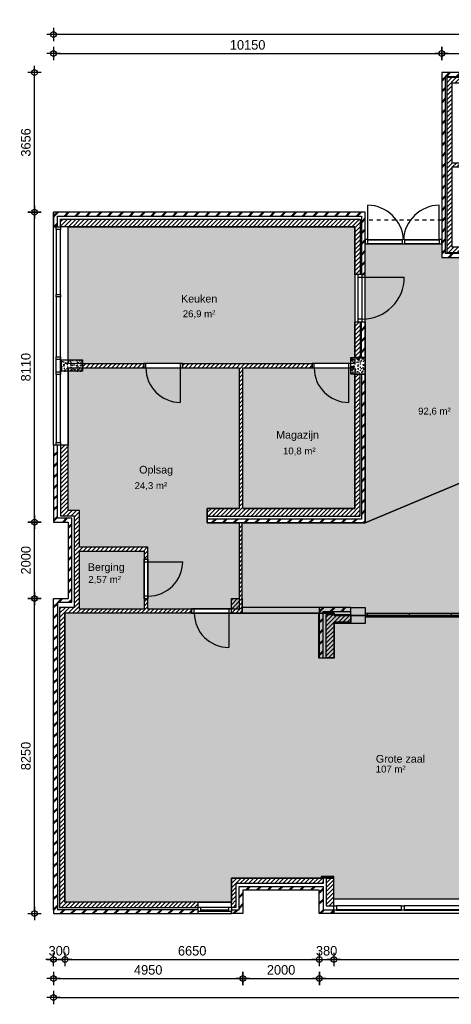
# Model space of a CAD drawing. Header units: millimetres. Extents: x 19739 to 200370, y 9101 to 232948.
# Tile 21 of 39: x 94741 to 106025, y 117171 to 142948. Entities that reach past the tile are written whole.
import ezdxf

# ---------------------------------------------------------------- set-up
doc = ezdxf.new("R2010")
doc.units = ezdxf.units.MM
doc.header["$LTSCALE"] = 100
doc.linetypes.add('HIDDEN1', pattern=[2, 1, -1])
for name, color, linetype in [('_TEKST', 7, 'Continuous'), ('ALG18', 1, 'Continuous'), ('BET25', 2, 'Continuous'), ('HATCH', 1, 'Continuous'), ('INRICHTING', 1, 'Continuous'), ('KOZ18', 1, 'Continuous'), ('KOZ25', 2, 'Continuous'), ('MAAT', 1, 'Continuous'), ('MET18', 1, 'Continuous'), ('MET25', 2, 'Continuous'), ('NVO Nettovloeroppervlakte', 241, 'Continuous'), ('STIP18', 1, 'HIDDEN1')]:
    doc.layers.add(name, color=color, linetype=linetype)
doc.layers.add('HULP', color=7, linetype='Continuous', plot=False)
doc.styles.add('Arial', font='ARIAL.TTF')
doc.styles.add('TSFONT', font='tsfont.shx')
doc.dimstyles.new('MS-100', dxfattribs={"dimscale": 100, "dimtxt": 2.5, "dimasz": 1, "dimexe": 2, "dimexo": 3, "dimgap": 1, "dimtad": 1, "dimdec": 0, "dimzin": 1, "dimdsep": 46, "dimtxsty": 'TSFONT', "dimblk": 'CIRKEL', "dimcen": 1, "dimse1": 1, "dimse2": 1, "dimclrd": 1, "dimclre": 1, "dimclrt": 3, "dimadec": 0, "dimazin": 0, "dimtfac": 1.2, "dimtdec": 0, "dimtix": 1, "dimtmove": 2, "dimatfit": 3, "dimldrblk": 'CIRKEL', "dimfxl": 0, "dimtolj": 1, "dimtzin": 1, "dimarcsym": 0})

# ---------------------------------------------------------------- blocks, each defined once
blk = doc.blocks.new('BeganeGrond')
at = {"layer": 'HATCH'}
h = blk.add_hatch(dxfattribs=at)
h.set_pattern_fill('METSELWERK', color=256, style=0)
h.set_pattern_definition([(45, (5937.31, 9001.57), (-141.4214, 141.4214), []), (45, (6537.31, 9001.57), (-141.4214, 141.4214), [])])
h.paths.add_polyline_path([(7457, 13786), (7457, 13842), (6207, 13842), (5937, 13842), (5937, 9002), (7249, 9002), (7249, 9102), (6037, 9102), (6037, 13742), (7457, 13742)])
h.paths.add_polyline_path([(12827, 13842), (9627, 13842), (9627, 13742), (12827, 13742)])
h.paths.add_polyline_path([(16927, 13842), (15417, 13842), (15417, 13742), (16827, 13742), (16827, 12622), (16891, 12622), (16927, 12622)])
h.paths.add_polyline_path([(16927, 10615), (16827, 10615), (16827, 9102), (12592, 9102), (12592, 9028), (12592, 9002), (16927, 9002)])
h.paths.add_polyline_path([(11604, 9102), (10907, 9102), (10907, 9023), (10907, 9002), (11604, 9002)])
h.paths.add_polyline_path([(10117, 9102), (9537, 9102), (9537, 9019), (9537, 9002), (10117, 9002)])
h = blk.add_hatch(dxfattribs=at)
h.set_pattern_fill('ANSI31', color=256, scale=25, style=0)
h.set_pattern_definition([(45, (6067.31, 9130.484), (-56.1266, 56.1266), [])])
h.paths.add_polyline_path([(7457, 13712), (6067, 13712), (6067, 9132), (7249, 9132), (7249, 9272), (7117, 9272), (7117, 9884), (7007, 9884), (7007, 9272), (6207, 9272), (6207, 11372), (7007, 11372), (7007, 10922), (7117, 10922), (7117, 11372), (7449, 11372), (7449, 11472), (6207, 11472), (6207, 13572), (7457, 13572)])
h.paths.add_polyline_path([(8767, 13712), (8317, 13712), (8317, 13672), (8317, 13572), (8487, 13572), (8487, 9130), (8597, 9130), (8597, 9133), (8597, 13572), (8767, 13572)])
h.paths.add_polyline_path([(12827, 13712), (9627, 13712), (9627, 13672), (9627, 13572), (9997, 13572), (9997, 13386), (10107, 13386), (10107, 13572), (10907, 13572), (10907, 12426), (9995, 12426), (9995, 12326), (10109, 12326), (10907, 12326), (10907, 11366), (9997, 11366), (9997, 10237), (9537, 10237), (9537, 9132), (10117, 9132), (10117, 9137), (10117, 9272), (9637, 9272), (9637, 10137), (10107, 10137), (10107, 11266), (10907, 11266), (10907, 10782), (10907, 9132), (11604, 9132), (11604, 9142), (11604, 9272), (11007, 9272), (11007, 10472), (11007, 10782), (11127, 10782), (11127, 13572), (12827, 13572)])
h.paths.add_polyline_path([(16797, 13712), (15417, 13712), (15417, 13572), (16657, 13572), (16657, 12622), (16797, 12622)])
h.paths.add_polyline_path([(16797, 10615), (16777, 10615), (16657, 10615), (16657, 9272), (13211, 9272), (13211, 10074), (12591, 10074), (12592, 9142), (12592, 9142), (12592, 9132), (16797, 9132)])
h.paths.add_polyline_path([(10069, 12205), (10973, 12205), (10973, 11901), (10069, 11901)], flags=25)
h = blk.add_hatch(dxfattribs=at)
h.set_pattern_fill('METSELWERK', color=256, style=0)
h.set_pattern_definition([(45, (-4212.69, 2052.57), (-141.4214, 141.4214), []), (45, (-3612.69, 2052.57), (-141.4214, 141.4214), [])])
h.paths.add_polyline_path([(3937, 10186), (-4213, 10186), (-4213, 9806), (-4113, 9806), (-4113, 10086), (3837, 10086), (3837, 8556), (3859, 8556), (3937, 8556)])
h.paths.add_polyline_path([(3937, 5946), (3837, 5946), (3837, 2153), (-193, 2153), (-193, 2053), (3937, 2053)])
h.paths.add_polyline_path([(3937, 7318), (3837, 7318), (3837, 6386), (3937, 6386)])
h = blk.add_hatch(dxfattribs=at)
h.set_pattern_fill('ANSI31', color=256, scale=25, style=0)
h.set_pattern_definition([(45, (-4032.69, 2232.574), (-56.1266, 56.1266), [])])
h.paths.add_polyline_path([(3807, 10006), (-4033, 10006), (-4033, 9806), (3667, 9806), (3667, 8556), (3807, 8556)])
h.paths.add_polyline_path([(3807, 7318), (3745, 7318), (3667, 7318), (3667, 6386), (3807, 6386)])
h.paths.add_polyline_path([(3807, 5946), (3667, 5946), (3667, 2433), (737, 2433), (737, 6022), (637, 6022), (637, 2433), (-193, 2433), (-193, 2233), (3807, 2233)])
h.paths.add_polyline_path([(2547, 6216), (-843, 6216), (-843, 6116), (637, 6116), (637, 6022), (737, 6022), (737, 6116), (2547, 6116)])
h.paths.add_polyline_path([(-1853, 6216), (-3453, 6216), (-3453, 6116), (-1853, 6116)])
h = blk.add_hatch(dxfattribs=at)
h.set_pattern_fill('AR-CONC', color=256, angle=-90, style=0)
h.set_pattern_definition([(320, (-4002.69, 6321.57), (-15.94, -182.185), [19.05, -209.55]), (265, (-4002.69, 6321.57), (191.057, 35.243), [15.24, -167.64]), (10.45, (-4004.02, 6306.4), (175.117, -146.94), [16.19, -178.09]), (316.184, (-3951.89, 6321.57), (-42.04, -271.08), [28.575, -314.325]), (6.636, (-3955.4, 6298.98), (247.43, -237.4), [24.285, -267.135]), (261.184, (-3951.9, 6321.57), (247.43, -237.4), [22.86, -251.46]), (291, (-3964.59, 6296.17), (-102.266, -151.615), [19.05, -209.55]), (236, (-3964.59, 6296.17), (184.19, -61.8), [15.24, -167.64]), (341.45, (-3973.11, 6283.54), (81.923, -213.416), [16.19, -178.09]), (307.5, (-4002.69, 6321.574), (84.555, -3.0886), [0, -165.608, 0, -170.18, 0, -168.275]), (277.5, (-4002.69, 6321.57), (100.18, -66.82), [0, -97.028, 0, -161.798, 0, -64.135]), (237.5, (-4002.69, 6378.216), (-5.729, -135.5906), [0, -63.5, 0, -198.12, 0, -262.89]), (227.5, (-4002.69, 6403.62), (25.426, -148.13), [0, -82.55, 0, -131.572, 0, -186.69])])
h.paths.add_polyline_path([(-4003, 6322), (-4003, 6022), (-3453, 6022), (-3453, 6322)])
h = blk.add_hatch(dxfattribs=at)
h.set_pattern_fill('AR-CONC', color=256, style=0)
h.set_pattern_definition([(50, (3557.31, 5945.57), (182.185, -15.94), [19.05, -209.55]), (355, (3557.31, 5945.57), (-35.24, 191.057), [15.24, -167.64]), (100.45, (3572.5, 5944.25), (146.94, 175.117), [16.19, -178.09]), (46.184, (3557.31, 5996.37), (271.08, -42.04), [28.575, -314.325]), (96.636, (3579.9, 5992.87), (237.4, 247.43), [24.285, -267.135]), (351.184, (3557.3, 5996.37), (237.4, 247.43), [22.86, -251.46]), (21, (3582.71, 5983.67), (151.615, -102.266), [19.05, -209.55]), (326, (3582.71, 5983.67), (61.8, 184.19), [15.24, -167.64]), (71.45, (3595.35, 5975.15), (213.416, 81.92), [16.19, -178.09]), (37.5, (3557.31, 5945.574), (3.0886, 84.555), [0, -165.608, 0, -170.18, 0, -168.275]), (7.5, (3557.31, 5945.57), (66.82, 100.18), [0, -97.028, 0, -161.798, 0, -64.135]), (327.5, (3500.67, 5945.574), (135.5906, -5.729), [0, -63.5, 0, -198.12, 0, -262.89]), (317.5, (3475.27, 5945.57), (148.13, 25.426), [0, -82.55, 0, -131.572, 0, -186.69])])
h.paths.add_polyline_path([(3937, 6386), (3557, 6386), (3557, 5946), (3937, 5946)])
h = blk.add_hatch(dxfattribs=at)
h.set_pattern_fill('METSELWERK', color=256, style=0)
h.set_pattern_definition([(45, (-4212.69, -8174.43), (-141.4214, 141.4214), []), (45, (-3612.69, -8174.43), (-141.4214, 141.4214), [])])
h.paths.add_polyline_path([(10997, -581), (10897, -581), (10897, -4204), (10911, -4204), (10997, -4204)])
h.paths.add_polyline_path([(10997, -7794), (10897, -7794), (10897, -8074), (8817, -8074), (8817, -8088), (8817, -8174), (10997, -8174)])
h.paths.add_polyline_path([(3117, -8074), (2837, -8074), (2837, -7464), (637, -7464), (637, -8074), (437, -8074), (437, -8123), (437, -8174), (737, -8174), (737, -8074), (737, -7564), (2737, -7564), (2737, -8174), (3117, -8174)])
h.paths.add_polyline_path([(-4113, -24), (-3733, -24), (-3733, 76), (-3733, 2076), (-3733, 2176), (-4113, 2176), (-4113, 4086), (-4213, 4086), (-4213, 2076), (-4113, 2076), (-3833, 2076), (-3833, 76), (-4213, 76), (-4213, -8074), (-4213, -8174), (-433, -8174), (-433, -8074), (-4113, -8074)])
h.paths.add_polyline_path([(3557, -164), (2737, -164), (2737, -1481), (2837, -1481), (2837, -264), (3557, -264)])
h = blk.add_hatch(dxfattribs=at)
h.set_pattern_fill('ANSI31', color=256, scale=25, style=0)
h.set_pattern_definition([(45, (-4052.69, -8014.426), (-56.1266, 56.1266), [])])
h.paths.add_polyline_path([(723, 69), (723, 2053), (637, 2053), (637, 73), (437, 73), (437, -311), (723, -311)])
h.paths.add_polyline_path([(3117, -544), (3127, -544), (3127, -373), (3127, -344), (2917, -344), (2917, -1481), (3117, -1481)])
h.paths.add_polyline_path([(-3533, 1316), (-1843, 1316), (-1843, 1105), (-1743, 1105), (-1743, 1416), (-3533, 1416), (-3533, 2276), (-3533, 2376), (-3833, 2376), (-3833, 4086), (-4033, 4086), (-4033, 2236), (-3833, 2236), (-3673, 2236), (-3673, -164), (-4053, -164), (-4053, -8014), (-433, -8014), (-433, -8009), (-433, -7874), (-3913, -7874), (-3913, -304), (-601, -304), (-601, -204), (-1743, -204), (-1743, 67), (-1843, 67), (-1843, -204), (-3533, -204)])
h.paths.add_polyline_path([(3557, -373), (3127, -373), (3127, -544), (3557, -544)])
h.paths.add_polyline_path([(3557, -344), (3127, -344), (3127, -373), (3557, -373)])
h.paths.add_polyline_path([(2837, -7244), (437, -7244), (437, -8014), (557, -8014), (557, -7384), (2837, -7384)])
h.paths.add_polyline_path([(3117, -7252), (3107, -7252), (2917, -7252), (2917, -7974), (3117, -7974)])
h.paths.add_polyline_path([(10817, -7794), (10797, -7794), (8817, -7794), (8817, -7994), (10817, -7994)])
h.paths.add_polyline_path([(10817, -581), (10617, -581), (10617, -4204), (10817, -4204)])
h = blk.add_hatch(dxfattribs=at)
h.set_pattern_fill('AR-CONC', color=256, style=0)
h.set_pattern_definition([(50, (3557.31, -7939.43), (182.1847, -15.939), [19.05, -209.55]), (355, (3557.31, -7939.43), (-35.2428, 191.0566), [15.24, -167.64]), (100.451, (3572.5, -7940.75), (146.9425, 175.1167), [16.19, -178.09]), (46.1842, (3557.31, -7888.63), (271.079, -42.0423), [28.575, -314.325]), (96.6356, (3579.9, -7892.13), (237.404, 247.4256), [24.285, -267.135]), (351.184, (3557.3, -7888.63), (237.4046, 247.425), [22.86, -251.46]), (21, (3582.71, -7901.33), (151.6149, -102.2655), [19.05, -209.55]), (326, (3582.71, -7901.33), (61.802, 184.188), [15.24, -167.64]), (71.4514, (3595.35, -7909.85), (213.4165, 81.923), [16.19, -178.09]), (37.5, (3557.31, -7939.426), (3.0886, 84.55504), [0, -165.608, 0, -170.18, 0, -168.275]), (7.5, (3557.31, -7939.43), (66.8197, 100.1806), [0, -97.028, 0, -161.798, 0, -64.135]), (327.5, (3500.67, -7939.426), (135.5906, -5.72874), [0, -63.5, 0, -198.12, 0, -262.89]), (317.5, (3475.27, -7939.43), (148.1292, 25.4265), [0, -82.55, 0, -131.572, 0, -186.69])])
h.paths.add_polyline_path([(3937, -164), (3557, -164), (3557, -264), (3557, -581), (3937, -581)])
h.paths.add_polyline_path([(10997, -164), (10617, -164), (10617, -581), (10997, -581)])
h.paths.add_polyline_path([(6987, -7389), (6687, -7389), (6687, -7939), (6987, -7939)])
at = {"layer": 'BET25'}
for points in [[(-4003, 6022), (-4003, 6322), (-3453, 6322), (-3453, 6022)], [(3557, 6386), (3937, 6386), (3937, 5946), (3557, 5946)], [(3937, -581), (3557, -581), (3557, -164), (3937, -164)]]:
    blk.add_lwpolyline(points, close=True, dxfattribs=at)
at = {"layer": 'HULP'}
blk.add_line((-1743, 136), (-1843, 136), dxfattribs=at)
at = {"layer": 'INRICHTING'}
for p, q in [((4007, 9476), (4007, 10372)), ((5868, 9476), (5868, 10372)), ((3859, 8487), (4959, 8487)), ((-1736, 1036), (-836, 1036)), ((2737, -164), (723, -164)), ((368, -311), (368, -1207)), ((723, -311), (2737, -311)), ((10617, -314), (3937, -314)), ((10617, -414), (3937, -414))]:
    blk.add_line(p, q, dxfattribs=at)
blk.add_lwpolyline([(3557, -581), (3127, -581), (3127, -1491), (2727, -1491), (2727, -311)], dxfattribs=at)
blk.add_lwpolyline([(2797, -7244), (2797, -7214), (3107, -7214), (3107, -7252), (3117, -7252), (3117, -7204), (2787, -7204), (2787, -7244)], close=True, dxfattribs=at)
for centre, radius, start, end in [((3981, 9414), 959, 3.691, 88.472), ((5894, 9414), 959, 91.528, 176.309), ((3859, 8487), 1100, 270, 0), ((-898, 6109), 900, 180, 270), ((3502, 6109), 900, 180, 270), ((-1736, 1036), 900, 270, 0), ((371, -305), 903, 180.4357, 269.8195)]:
    blk.add_arc(centre, radius, start, end, dxfattribs=at)
at = {"layer": 'KOZ18'}
for p, q in [((-4147, 9737), (-4147, 8037)), ((-4133, 8037), (-4133, 9737)), ((-4033, 8037), (-4033, 9737)), ((4006, 9476), (4903, 9476)), ((4006, 9462), (4903, 9462)), ((4903, 9362), (4006, 9362)), ((4972, 9476), (5868, 9476)), ((4972, 9462), (5868, 9462)), ((5868, 9362), (4972, 9362)), ((3745, 8487), (3745, 7387)), ((3859, 7387), (3859, 8487)), ((-4147, 7968), (-4147, 6401)), ((-4133, 6401), (-4133, 7968)), ((-4033, 6401), (-4033, 7968)), ((-898, 6223), (-1798, 6223)), ((3502, 6223), (2602, 6223)), ((-4147, 5938), (-4147, 4155)), ((-4133, 4155), (-4133, 5938)), ((-4033, 4155), (-4033, 5938)), ((-1798, 6109), (-898, 6109)), ((-898, 6109), (-898, 5209)), ((2602, 6109), (3502, 6109)), ((3502, 6109), (3502, 5209)), ((-1850, 1036), (-1850, 136)), ((-1736, 136), (-1736, 1036)), ((368, -197), (-532, -197)), ((-532, -311), (368, -311)), ((3987, -314), (3987, -414)), ((5084, -314), (5084, -414)), ((6181, -314), (6181, -414)), ((4886, -7974), (3186, -7974)), ((6635, -7974), (4955, -7974)), ((-366, -8009), (370, -8009)), ((-366, -8074), (370, -8074)), ((370, -8123), (-366, -8123)), ((4886, -8074), (3186, -8074)), ((3186, -8088), (4886, -8088)), ((6635, -8074), (4955, -8074)), ((4955, -8088), (6635, -8088))]:
    blk.add_line(p, q, dxfattribs=at)
at = {"layer": 'KOZ25'}
for points in [[(-4033, 9737), (-4147, 9737), (-4147, 9806), (-4033, 9806)], [(4006, 9362), (4006, 9476), (3937, 9476), (3937, 9362)], [(4972, 9362), (4972, 9476), (4903, 9476), (4903, 9362)], [(5937, 9362), (5937, 9476), (5868, 9476), (5868, 9362)], [(3745, 8487), (3859, 8487), (3859, 8556), (3745, 8556)], [(-4033, 7968), (-4147, 7968), (-4147, 8037), (-4033, 8037)], [(3745, 7318), (3859, 7318), (3859, 7387), (3745, 7387)], [(-4147, 5973), (-4147, 6367), (-4152, 6367), (-4152, 5973)], [(-4033, 6332), (-4147, 6332), (-4147, 6401), (-4033, 6401)], [(-4028, 5973), (-4028, 6367), (-4033, 6367), (-4033, 5973)], [(-1853, 6223), (-1853, 6109), (-1798, 6109), (-1798, 6223)], [(-898, 6223), (-898, 6109), (-843, 6109), (-843, 6223)], [(2547, 6223), (2547, 6109), (2602, 6109), (2602, 6223)], [(3502, 6223), (3502, 6109), (3557, 6109), (3557, 6223)], [(-4033, 5938), (-4147, 5938), (-4147, 6007), (-4033, 6007)], [(-4033, 4086), (-4147, 4086), (-4147, 4155), (-4033, 4155)], [(-1850, 1036), (-1736, 1036), (-1736, 1105), (-1850, 1105)], [(-1850, 67), (-1736, 67), (-1736, 136), (-1850, 136)], [(-601, -197), (-601, -311), (-532, -311), (-532, -197)], [(368, -197), (368, -311), (437, -311), (437, -197)], [(3186, -7974), (3186, -8088), (3117, -8088), (3117, -7974)], [(4955, -7974), (4955, -8088), (4886, -8088), (4886, -7974)], [(-433, -8123), (-433, -8009), (-366, -8009), (-366, -8123)], [(370, -8123), (370, -8009), (437, -8009), (437, -8123)]]:
    blk.add_lwpolyline(points, close=True, dxfattribs=at)
at = {"layer": 'MET18'}
for p, q in [((3937, 10186), (3937, 10186)), ((-4213, 4086), (-4213, 9806)), ((-3833, 6322), (-3833, 9806)), ((5937, 9002), (5937, 9002)), ((-3833, 6022), (-3833, 4086)), ((3667, 5946), (3937, 5946)), ((3837, 5946), (3837, 2153)), ((3937, 5946), (3937, 2053)), ((-193, 2053), (-193, 2433)), ((3837, 2153), (-193, 2153)), ((3937, 2053), (-193, 2053)), ((-433, -7874), (437, -7874)), ((6687, -7794), (3117, -7794)), ((-433, -8174), (437, -8174)), ((8817, -8174), (3067, -8174))]:
    blk.add_line(p, q, dxfattribs=at)
for points in [[(6207, 13842), (5937, 13842), (5937, 9002), (7249, 9002), (7249, 9102), (6037, 9102), (6037, 13742), (7457, 13742), (7457, 13842)], [(-4213, 9806), (-4213, 9806), (-4213, 10186), (-4213, 10186)], [(3837, 6386), (3837, 7318), (3937, 7318), (3937, 6386)], [(-3453, 6116), (-1853, 6116), (-1853, 6216), (-3453, 6216)], [(3557, -164), (2737, -164), (2737, -1481), (2837, -1481), (2837, -264), (3557, -264)], [(737, -8074), (737, -8174), (437, -8174), (437, -8074), (637, -8074), (637, -7464), (2837, -7464), (2837, -8074), (3117, -8074), (3117, -8174), (2737, -8174), (2737, -7564), (737, -7564), (737, -8074)]]:
    blk.add_lwpolyline(points, close=True, dxfattribs=at)
for points in [[(3837, 8556), (3937, 8556), (3937, 10186), (-4213, 10186), (-4213, 9806), (-4113, 9806), (-4113, 10086), (3837, 10086), (3837, 8556)], [(737, 6116), (2547, 6116), (2547, 6216), (-843, 6216), (-843, 6116), (637, 6116)], [(637, 6116), (637, 2433)], [(737, 2433), (737, 6116)], [(-4113, 2176), (-4113, 4086), (-4213, 4086), (-4213, 2076), (-4113, 2076)], [(-3733, 2076), (-3733, 2176), (-4113, 2176)], [(-4113, 2076), (-3833, 2076)], [(-3833, 2076), (-3833, 76)], [(-3733, 76), (-3733, 2076)], [(-4213, -8074), (-4213, 76), (-3833, 76)], [(-4113, -24), (-3733, -24), (-3733, 76)], [(-4113, -24), (-4113, -8074)], [(-4213, -8074), (-4213, -8074), (-4213, -8174), (-433, -8174), (-433, -8074), (-4113, -8074)]]:
    blk.add_lwpolyline(points, dxfattribs=at)
at = {"layer": 'MET25'}
for p, q in [((3667, 2433), (3667, 5946)), ((-193, 2433), (637, 2433))]:
    blk.add_line(p, q, dxfattribs=at)
for points in [[(7457, 13712), (6067, 13712), (6067, 9132), (7249, 9132), (7249, 9272), (7117, 9272), (7117, 9884), (7007, 9884), (7007, 9272), (6207, 9272), (6207, 11372), (7007, 11372), (7007, 10922), (7117, 10922), (7117, 11372), (7449, 11372), (7449, 11472), (6207, 11472), (6207, 13572), (7457, 13572)], [(3667, 8556), (3667, 9806), (-4033, 9806), (-4033, 10006), (3807, 10006), (3807, 8556)], [(3667, 6386), (3667, 7318), (3807, 7318), (3807, 6386)], [(-3673, 2236), (-3673, -164), (-3673, -164), (-4053, -164), (-4053, -8014), (-4053, -8014), (-433, -8014), (-433, -7874), (-3913, -7874), (-3913, -304), (-601, -304), (-601, -204), (-1743, -204), (-1743, 67), (-1843, 67), (-1843, -204), (-3533, -204), (-3533, 1316), (-1843, 1316), (-1843, 1105), (-1743, 1105), (-1743, 1416), (-3533, 1416), (-3533, 2276), (-3533, 2376), (-3833, 2376), (-3833, 4086), (-4033, 4086), (-4033, 2236), (-3833, 2236)], [(3557, -544), (3117, -544), (3117, -1481), (2917, -1481), (2917, -344), (3557, -344)], [(437, -7244), (2837, -7244), (2837, -7384), (557, -7384), (557, -8014), (437, -8014)], [(3117, -7252), (2917, -7252), (2917, -7974), (3117, -7974)]]:
    blk.add_lwpolyline(points, close=True, dxfattribs=at)
for points in [[(-193, 2233), (3807, 2233), (3807, 5946)], [(737, 2433), (3667, 2433)], [(723, 69), (723, 2053), (637, 2053), (637, 73)], [(723, 69), (723, -311), (437, -311), (437, 73), (637, 73)]]:
    blk.add_lwpolyline(points, dxfattribs=at)
at = {"layer": 'STIP18'}
blk.add_line((5937, 9976), (3937, 9976), dxfattribs=at)
at = {"layer": 'KOZ25', "char_height": 200, "width": 1511.78, "attachment_point": 1, "style": 'Arial'}
for s, insert in [('Keuken', (-878, 8023)), ('Magazijn', (1608, 4459)), ('Oplsag', (-1973, 3546)), ('Berging', (-3315, 997)), ('Grote zaal', (4214, -4022))]:
    blk.add_mtext(s, dxfattribs=dict(at, insert=insert))
blk = doc.blocks.new('CIRKEL')
for p, q in [((-1.75, 0), (1.75, 0)), ((0, -1.75), (0, 1.75))]:
    blk.add_line(p, q)
blk.add_circle((0, 0), 0.75)
blk = doc.blocks.new('*D146')
at = {"layer": 'Defpoints', "color": 0}
for p in [(95625, 119546), (121095, 118646), (121095, 117346)]:
    blk.add_point(p, dxfattribs=at)
at = {"layer": 'MAAT', "color": 1, "lineweight": -2}
blk.add_line((95725, 117346), (120995, 117346), dxfattribs=at)
at = {"layer": 'MAAT', "color": 1, "lineweight": -2, "xscale": 100, "yscale": 100, "zscale": 100, "rotation": 180}
blk.add_blockref('CIRKEL', (95625, 117346), dxfattribs=at)
at = {"layer": 'MAAT', "color": 1, "lineweight": -2, "xscale": 100, "yscale": 100, "zscale": 100}
blk.add_blockref('CIRKEL', (121095, 117346), dxfattribs=at)
at = {"layer": 'MAAT', "color": 3, "insert": (108360, 117571), "char_height": 250, "attachment_point": 5, "style": 'TSFONT'}
blk.add_mtext('\\A1;25470', dxfattribs=at)
blk = doc.blocks.new('*D147')
at = {"layer": 'Defpoints', "color": 0}
for p in [(95625, 119546), (100575, 119546), (100575, 117846)]:
    blk.add_point(p, dxfattribs=at)
at = {"layer": 'MAAT', "color": 1, "lineweight": -2}
blk.add_line((95725, 117846), (100475, 117846), dxfattribs=at)
at = {"layer": 'MAAT', "color": 1, "lineweight": -2, "xscale": 100, "yscale": 100, "zscale": 100, "rotation": 180}
blk.add_blockref('CIRKEL', (95625, 117846), dxfattribs=at)
at = {"layer": 'MAAT', "color": 1, "lineweight": -2, "xscale": 100, "yscale": 100, "zscale": 100}
blk.add_blockref('CIRKEL', (100575, 117846), dxfattribs=at)
at = {"layer": 'MAAT', "color": 3, "insert": (98100, 118071), "char_height": 250, "attachment_point": 5, "style": 'TSFONT'}
blk.add_mtext('\\A1;4950', dxfattribs=at)
blk = doc.blocks.new('*D148')
at = {"layer": 'Defpoints', "color": 0}
for p in [(100575, 118346), (102575, 118346), (102575, 117846)]:
    blk.add_point(p, dxfattribs=at)
at = {"layer": 'MAAT', "color": 1, "lineweight": -2}
blk.add_line((100675, 117846), (102475, 117846), dxfattribs=at)
at = {"layer": 'MAAT', "color": 1, "lineweight": -2, "xscale": 100, "yscale": 100, "zscale": 100, "rotation": 180}
blk.add_blockref('CIRKEL', (100575, 117846), dxfattribs=at)
at = {"layer": 'MAAT', "color": 1, "lineweight": -2, "xscale": 100, "yscale": 100, "zscale": 100}
blk.add_blockref('CIRKEL', (102575, 117846), dxfattribs=at)
at = {"layer": 'MAAT', "color": 3, "insert": (101575, 118071), "char_height": 250, "attachment_point": 5, "style": 'TSFONT'}
blk.add_mtext('\\A1;2000', dxfattribs=at)
blk = doc.blocks.new('*D149')
at = {"layer": 'Defpoints', "color": 0}
for p in [(110835, 118346), (102575, 118046), (110835, 117846)]:
    blk.add_point(p, dxfattribs=at)
at = {"layer": 'MAAT', "color": 1, "lineweight": -2}
blk.add_line((102675, 117846), (110735, 117846), dxfattribs=at)
at = {"layer": 'MAAT', "color": 1, "lineweight": -2, "xscale": 100, "yscale": 100, "zscale": 100, "rotation": 180}
blk.add_blockref('CIRKEL', (102575, 117846), dxfattribs=at)
at = {"layer": 'MAAT', "color": 1, "lineweight": -2, "xscale": 100, "yscale": 100, "zscale": 100}
blk.add_blockref('CIRKEL', (110835, 117846), dxfattribs=at)
at = {"layer": 'MAAT', "color": 3, "insert": (106705, 118071), "char_height": 250, "attachment_point": 5, "style": 'TSFONT'}
blk.add_mtext('\\A1;8260', dxfattribs=at)
blk = doc.blocks.new('*D152')
at = {"layer": 'Defpoints', "color": 0}
for p in [(95925, 119646), (95625, 118346), (95925, 118346)]:
    blk.add_point(p, dxfattribs=at)
at = {"layer": 'MAAT', "color": 1, "lineweight": -2}
for p, q in [((95525, 118346), (95425, 118346)), ((95625, 118346), (95925, 118346)), ((96025, 118346), (96125, 118346))]:
    blk.add_line(p, q, dxfattribs=at)
at = {"layer": 'MAAT', "color": 1, "lineweight": -2, "xscale": 100, "yscale": 100, "zscale": 100}
blk.add_blockref('CIRKEL', (95625, 118346), dxfattribs=at)
at = {"layer": 'MAAT', "color": 1, "lineweight": -2, "xscale": 100, "yscale": 100, "zscale": 100, "rotation": 180}
blk.add_blockref('CIRKEL', (95925, 118346), dxfattribs=at)
at = {"layer": 'MAAT', "color": 3, "insert": (95775, 118571), "char_height": 250, "attachment_point": 5, "style": 'TSFONT'}
blk.add_mtext('\\A1;300', dxfattribs=at)
blk = doc.blocks.new('*D153')
at = {"layer": 'Defpoints', "color": 0}
for p in [(95925, 118346), (102575, 118346), (102575, 118346)]:
    blk.add_point(p, dxfattribs=at)
at = {"layer": 'MAAT', "color": 1, "lineweight": -2}
blk.add_line((96025, 118346), (102475, 118346), dxfattribs=at)
at = {"layer": 'MAAT', "color": 1, "lineweight": -2, "xscale": 100, "yscale": 100, "zscale": 100, "rotation": 180}
blk.add_blockref('CIRKEL', (95925, 118346), dxfattribs=at)
at = {"layer": 'MAAT', "color": 1, "lineweight": -2, "xscale": 100, "yscale": 100, "zscale": 100}
blk.add_blockref('CIRKEL', (102575, 118346), dxfattribs=at)
at = {"layer": 'MAAT', "color": 3, "insert": (99250, 118571), "char_height": 250, "attachment_point": 5, "style": 'TSFONT'}
blk.add_mtext('\\A1;6650', dxfattribs=at)
blk = doc.blocks.new('*D154')
at = {"layer": 'Defpoints', "color": 0}
for p in [(102575, 118346), (102955, 118346), (102955, 118346)]:
    blk.add_point(p, dxfattribs=at)
at = {"layer": 'MAAT', "color": 1, "lineweight": -2}
for p, q in [((102475, 118346), (102375, 118346)), ((102575, 118346), (102955, 118346)), ((103055, 118346), (103155, 118346))]:
    blk.add_line(p, q, dxfattribs=at)
at = {"layer": 'MAAT', "color": 1, "lineweight": -2, "xscale": 100, "yscale": 100, "zscale": 100}
blk.add_blockref('CIRKEL', (102575, 118346), dxfattribs=at)
at = {"layer": 'MAAT', "color": 1, "lineweight": -2, "xscale": 100, "yscale": 100, "zscale": 100, "rotation": 180}
blk.add_blockref('CIRKEL', (102955, 118346), dxfattribs=at)
at = {"layer": 'MAAT', "color": 3, "insert": (102765, 118571), "char_height": 250, "attachment_point": 5, "style": 'TSFONT'}
blk.add_mtext('\\A1;380', dxfattribs=at)
blk = doc.blocks.new('*D155')
at = {"layer": 'Defpoints', "color": 0}
for p in [(102955, 118346), (110455, 118346), (110455, 118346)]:
    blk.add_point(p, dxfattribs=at)
at = {"layer": 'MAAT', "color": 1, "lineweight": -2}
blk.add_line((103055, 118346), (110355, 118346), dxfattribs=at)
at = {"layer": 'MAAT', "color": 1, "lineweight": -2, "xscale": 100, "yscale": 100, "zscale": 100, "rotation": 180}
blk.add_blockref('CIRKEL', (102955, 118346), dxfattribs=at)
at = {"layer": 'MAAT', "color": 1, "lineweight": -2, "xscale": 100, "yscale": 100, "zscale": 100}
blk.add_blockref('CIRKEL', (110455, 118346), dxfattribs=at)
at = {"layer": 'MAAT', "color": 3, "insert": (106705, 118571), "char_height": 250, "attachment_point": 5, "style": 'TSFONT'}
blk.add_mtext('\\A1;7500', dxfattribs=at)
blk = doc.blocks.new('*D165')
at = {"layer": 'Defpoints', "color": 0}
for p in [(105775, 142062), (95625, 137906), (105775, 137906)]:
    blk.add_point(p, dxfattribs=at)
at = {"layer": 'MAAT', "color": 1, "lineweight": -2}
blk.add_line((95725, 142062), (105675, 142062), dxfattribs=at)
at = {"layer": 'MAAT', "color": 1, "lineweight": -2, "xscale": 100, "yscale": 100, "zscale": 100, "rotation": 180}
blk.add_blockref('CIRKEL', (95625, 142062), dxfattribs=at)
at = {"layer": 'MAAT', "color": 1, "lineweight": -2, "xscale": 100, "yscale": 100, "zscale": 100}
blk.add_blockref('CIRKEL', (105775, 142062), dxfattribs=at)
at = {"layer": 'MAAT', "color": 3, "insert": (100700, 142287), "char_height": 250, "attachment_point": 5, "style": 'TSFONT'}
blk.add_mtext('\\A1;10150', dxfattribs=at)
blk = doc.blocks.new('*D166')
at = {"layer": 'Defpoints', "color": 0}
for p in [(116765, 142062), (105775, 141562), (116765, 141562)]:
    blk.add_point(p, dxfattribs=at)
at = {"layer": 'MAAT', "color": 1, "lineweight": -2}
blk.add_line((105875, 142062), (116665, 142062), dxfattribs=at)
at = {"layer": 'MAAT', "color": 1, "lineweight": -2, "xscale": 100, "yscale": 100, "zscale": 100, "rotation": 180}
blk.add_blockref('CIRKEL', (105775, 142062), dxfattribs=at)
at = {"layer": 'MAAT', "color": 1, "lineweight": -2, "xscale": 100, "yscale": 100, "zscale": 100}
blk.add_blockref('CIRKEL', (116765, 142062), dxfattribs=at)
at = {"layer": 'MAAT', "color": 3, "insert": (111270, 142287), "char_height": 250, "attachment_point": 5, "style": 'TSFONT'}
blk.add_mtext('\\A1;10990', dxfattribs=at)
blk = doc.blocks.new('*D168')
at = {"layer": 'Defpoints', "color": 0}
for p in [(95625, 142562), (95625, 137906), (121065, 134722)]:
    blk.add_point(p, dxfattribs=at)
at = {"layer": 'MAAT', "color": 1, "lineweight": -2}
blk.add_line((120965, 142562), (95725, 142562), dxfattribs=at)
at = {"layer": 'MAAT', "color": 1, "lineweight": -2, "xscale": 100, "yscale": 100, "zscale": 100, "rotation": 180}
blk.add_blockref('CIRKEL', (95625, 142562), dxfattribs=at)
at = {"layer": 'MAAT', "color": 1, "lineweight": -2, "xscale": 100, "yscale": 100, "zscale": 100}
blk.add_blockref('CIRKEL', (121065, 142562), dxfattribs=at)
at = {"layer": 'MAAT', "color": 3, "insert": (108345, 142787), "char_height": 250, "attachment_point": 5, "style": 'TSFONT'}
blk.add_mtext('\\A1;25440', dxfattribs=at)
blk = doc.blocks.new('*D169')
at = {"layer": 'Defpoints', "color": 0}
for p in [(95127, 127796), (95625, 127796), (95625, 119546)]:
    blk.add_point(p, dxfattribs=at)
at = {"layer": 'MAAT', "color": 1, "lineweight": -2}
blk.add_line((95127, 119646), (95127, 127696), dxfattribs=at)
at = {"layer": 'MAAT', "color": 1, "lineweight": -2, "xscale": 100, "yscale": 100, "zscale": 100}
for p, rotation in [((95127, 127796), 90), ((95127, 119546), 270)]:
    blk.add_blockref('CIRKEL', p, dxfattribs=dict(at, rotation=rotation))
at = {"layer": 'MAAT', "color": 3, "insert": (94902, 123671), "char_height": 250, "attachment_point": 5, "rotation": 90, "style": 'TSFONT'}
blk.add_mtext('\\A1;8250', dxfattribs=at)
blk = doc.blocks.new('*D170')
at = {"layer": 'Defpoints', "color": 0}
for p in [(95127, 129796), (95625, 129796), (95625, 127796)]:
    blk.add_point(p, dxfattribs=at)
at = {"layer": 'MAAT', "color": 1, "lineweight": -2}
blk.add_line((95127, 127896), (95127, 129696), dxfattribs=at)
at = {"layer": 'MAAT', "color": 1, "lineweight": -2, "xscale": 100, "yscale": 100, "zscale": 100}
for p, rotation in [((95127, 129796), 90), ((95127, 127796), 270)]:
    blk.add_blockref('CIRKEL', p, dxfattribs=dict(at, rotation=rotation))
at = {"layer": 'MAAT', "color": 3, "insert": (94902, 128796), "char_height": 250, "attachment_point": 5, "rotation": 90, "style": 'TSFONT'}
blk.add_mtext('\\A1;2000', dxfattribs=at)
blk = doc.blocks.new('*D171')
at = {"layer": 'Defpoints', "color": 0}
for p in [(95127, 137906), (95625, 137906), (95625, 129796)]:
    blk.add_point(p, dxfattribs=at)
at = {"layer": 'MAAT', "color": 1, "lineweight": -2}
blk.add_line((95127, 129896), (95127, 137806), dxfattribs=at)
at = {"layer": 'MAAT', "color": 1, "lineweight": -2, "xscale": 100, "yscale": 100, "zscale": 100}
for p, rotation in [((95127, 137906), 90), ((95127, 129796), 270)]:
    blk.add_blockref('CIRKEL', p, dxfattribs=dict(at, rotation=rotation))
at = {"layer": 'MAAT', "color": 3, "insert": (94902, 133851), "char_height": 250, "attachment_point": 5, "rotation": 90, "style": 'TSFONT'}
blk.add_mtext('\\A1;8110', dxfattribs=at)
blk = doc.blocks.new('*D172')
at = {"layer": 'Defpoints', "color": 0}
for p in [(95127, 141562), (105775, 141562), (95625, 137906)]:
    blk.add_point(p, dxfattribs=at)
at = {"layer": 'MAAT', "color": 1, "lineweight": -2}
blk.add_line((95127, 138006), (95127, 141462), dxfattribs=at)
at = {"layer": 'MAAT', "color": 1, "lineweight": -2, "xscale": 100, "yscale": 100, "zscale": 100}
for p, rotation in [((95127, 141562), 90), ((95127, 137906), 270)]:
    blk.add_blockref('CIRKEL', p, dxfattribs=dict(at, rotation=rotation))
at = {"layer": 'MAAT', "color": 3, "insert": (94902, 139734), "char_height": 250, "attachment_point": 5, "rotation": 90, "style": 'TSFONT'}
blk.add_mtext('\\A1;3656', dxfattribs=at)

msp = doc.modelspace()

# ---------------------------------------------------------------- hatches: boundary and pattern name
at = {"layer": 'NVO Nettovloeroppervlakte'}
for points in [[(96005.1, 137526.1), (103505.1, 137526.1), (103505.1, 134042.1), (103505.1, 133943.1), (96005.1, 133936.1)], [(100561.1, 129773.1), (103775.1, 129773.1), (110115.1, 132436.1), (111685.1, 132436.1), (111685.1, 134356.1), (110115.1, 134356.1), (110115.1, 132436.1), (103775.1, 129773.1), (103775.1, 137082.1), (105775.1, 137082.1), (105775.1, 136722.1), (113857.1, 136722.1), (113857.1, 134722.1), (112835.1, 134722.1), (112835.1, 127196.1), (110835.1, 127196.1), (110835.1, 127347.6), (102965.1, 127347.6), (102965.1, 127409.1), (100561.1, 127409.1)], [(100475.1, 133836.1), (100475.1, 130153.1), (99645.1, 130153.1), (99645.1, 129773.1), (100475.1, 129773.1), (100475.1, 127793.1), (100475.1, 127516.1), (98095.1, 127516.1), (98095.1, 129136.1), (96305.1, 129136.1), (96305.1, 130096.1), (96005.1, 130096.1), (96005.1, 133836.1)], [(100575.1, 133836.1), (103395.1, 133836.1), (103505.1, 133836.1), (103505.1, 130153.1), (100575.1, 130153.1)], [(96305.1, 127516.1), (96305.1, 129036.1), (97995.1, 129036.1), (97995.1, 127516.1)], [(95925.1, 127416.1), (100275.1, 127416.1), (100275.1, 127409.1), (102565.1, 127409.1), (102965.1, 127409.1), (102965.1, 127347.6), (103395.1, 127347.6), (110455.1, 127347.6), (110455.1, 119926.1), (102955.1, 119926.1), (102955.1, 120476.1), (100275.1, 120476.1), (100275.1, 119846.1), (95925.1, 119846.1)]]:
    msp.add_hatch(color=256, dxfattribs=at).paths.add_polyline_path(points)

# ---------------------------------------------------------------- linework, layer by layer
at = {"layer": 'HULP'}
for points in [[(96005.1, 137526.1), (103505.1, 137526.1), (103505.1, 134042.1), (103505.1, 134042.1), (103505.1, 133943.1), (96005.1, 133936.1)], [(100561.1, 129773.1), (103775.1, 129773.1), (110115.1, 132436.1), (111685.1, 132436.1), (111685.1, 134356.1), (110115.1, 134356.1), (110115.1, 132436.1), (103775.1, 129773.1), (103775.1, 137082.1), (105775.1, 137082.1), (105775.1, 136722.1), (113857.1, 136722.1), (113857.1, 134722.1), (112835.1, 134722.1), (112835.1, 127196.1), (110835.1, 127196.1), (110835.1, 127347.6), (102965.1, 127347.6), (102965.1, 127409.1), (100561.1, 127409.1)], [(100475.1, 133836.1), (100475.1, 130153.1), (99645.1, 130153.1), (99645.1, 129773.1), (100475.1, 129773.1), (100475.1, 127793.1), (100475.1, 127793.1), (100475.1, 127516.1), (98095.1, 127516.1), (98095.1, 129136.1), (96305.1, 129136.1), (96305.1, 130096.1), (96005.1, 130096.1), (96005.1, 133836.1)], [(100575.1, 133836.1), (103395.1, 133836.1), (103505.1, 133836.1), (103505.1, 133836.1), (103505.1, 130153.1), (100575.1, 130153.1)], [(96305.1, 127516.1), (96305.1, 129036.1), (97995.1, 129036.1), (97995.1, 127516.1)], [(95925.1, 127416.1), (100275.1, 127416.1), (100275.1, 127409.1), (102565.1, 127409.1), (102565.1, 127409.1), (102965.1, 127409.1), (102965.1, 127347.6), (103395.1, 127347.6), (103395.1, 127347.6), (110455.1, 127347.6), (110455.1, 119926.1), (102955.1, 119926.1), (102955.1, 120476.1), (100275.1, 120476.1), (100275.1, 119846.1), (95925.1, 119846.1)]]:
    msp.add_lwpolyline(points, close=True, dxfattribs=at)
msp.add_lwpolyline([(96005.1, 133742.1), (96005.1, 133742.1)], dxfattribs=at)

# ---------------------------------------------------------------- block references
at = {"layer": 'ALG18'}
msp.add_blockref('BeganeGrond', (99837.7, 127720.5), dxfattribs=at)

# ---------------------------------------------------------------- texts
at = {"layer": '_TEKST', "style": 'Arial'}
for s, p in [('26,9 m²', (99003.8, 135159.4)), ('92,6 m²', (105157.3, 132610.9)), ('10,8 m²', (101624.5, 131566.4)), ('24,3 m²', (97743.9, 130659.7)), ('2,57 m²', (96534.8, 128203.9)), ('107 m²', (104049.8, 123239))]:
    msp.add_text(s, height=180, dxfattribs=at).set_placement(p)

# ---------------------------------------------------------------- dimensions: what is measured, and where the dimension line sits
at = {"layer": 'MAAT'}
for base, p1, p2, picture, middle in [((95625.1, 142562.1), (121065.1, 134722.1), (95625.1, 137906.1), '*D168', (108345.1, 142787.1)), ((105775.1, 142062.1), (95625.1, 137906.1), (105775.1, 137906.1), '*D165', (100700.1, 142287.1)), ((116765.1, 142062.1), (105775.1, 141562.1), (116765.1, 141562.1), '*D166', (111270.1, 142287.1)), ((95925.1, 118346.1), (95625.1, 118346.1), (95925.1, 119646.1), '*D152', (95775.1, 118571.1)), ((121095.1, 117346.1), (95625.1, 119546.1), (121095.1, 118646.1), '*D146', (108360.1, 117571.1)), ((100575.1, 117846.1), (95625.1, 119546.1), (100575.1, 119546.1), '*D147', (98100.1, 118071.1)), ((102575.1, 118346.1), (95925.1, 118346.1), (102575.1, 118346.1), '*D153', (99250.1, 118571.1)), ((102955.1, 118346.1), (102575.1, 118346.1), (102955.1, 118346.1), '*D154', (102765.1, 118571.1)), ((110455.1, 118346.1), (102955.1, 118346.1), (110455.1, 118346.1), '*D155', (106705.1, 118571.1)), ((102575.1, 117846.1), (100575.1, 118346.1), (102575.1, 118346.1), '*D148', (101575.1, 118071.1)), ((110835.1, 117846.1), (102575.1, 118046.1), (110835.1, 118346.1), '*D149', (106705.1, 118071.1))]:
    dim = msp.add_linear_dim(base=base, p1=p1, p2=p2, dimstyle='MS-100', dxfattribs=at)
    dim.commit()
    dim.dimension.update_dxf_attribs({"geometry": picture, "text_midpoint": middle})
for base, p1, p2, picture, middle in [((95126.8, 141562.1), (95625.1, 137906.1), (105775.1, 141562.1), '*D172', (94901.8, 139734.1)), ((95126.8, 137906.1), (95625.1, 129796.1), (95625.1, 137906.1), '*D171', (94901.8, 133851.1)), ((95126.8, 129796.1), (95625.1, 127796.1), (95625.1, 129796.1), '*D170', (94901.8, 128796.1)), ((95126.8, 127796.1), (95625.1, 119546.1), (95625.1, 127796.1), '*D169', (94901.8, 123671.1))]:
    dim = msp.add_linear_dim(base=base, p1=p1, p2=p2, angle=90, dimstyle='MS-100', dxfattribs=at)
    dim.commit()
    dim.dimension.update_dxf_attribs({"geometry": picture, "text_midpoint": middle})

doc.saveas('drawing.dxf')
